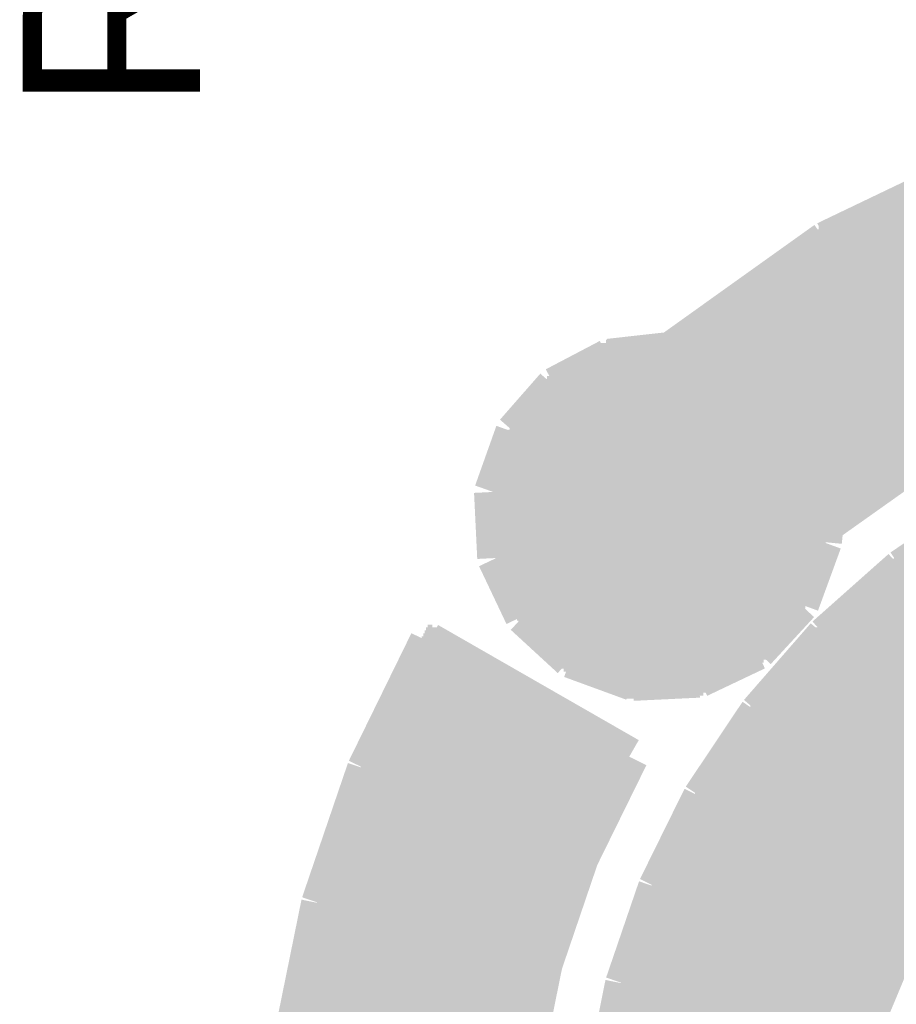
# Model space of a CAD drawing. Extents: x -53 to 531, y -106 to 304.
# Tile 18 of 65: x 150.23 to 153.37, y 7.82 to 11.35. Entities that reach past the tile are written whole.
import ezdxf
from ezdxf.enums import TextEntityAlignment as Align

# ---------------------------------------------------------------- set-up
doc = ezdxf.new("R2010")
doc.units = 0
doc.layers.add('BOARD_GEOMETRY_SILKSCREEN_TOP', color=1, linetype='CONTINUOUS')
doc.layers.add('REF_DES_SILKSCREEN_TOP', color=6, linetype='CONTINUOUS')

msp = doc.modelspace()

# ---------------------------------------------------------------- linework, layer by layer
at = {"layer": 'BOARD_GEOMETRY_SILKSCREEN_TOP', "const_width": 0.13716}
for points in [[(153.740612, 10.856722), (153.120344, 10.559542)], [(153.740612, 10.856722), (153.120344, 10.559542)], [(153.740612, 10.856722), (153.120344, 10.559542)], [(153.740612, 10.856722), (153.120344, 10.559542)], [(153.420826, 10.70356), (156.85897, 10.70356)], [(153.420826, 10.70356), (156.85897, 10.70356)], [(153.353516, 10.671048), (156.922978, 10.671048)], [(153.353516, 10.671048), (156.922978, 10.671048)], [(153.375614, 10.681716), (156.901642, 10.681716)], [(153.375614, 10.681716), (156.901642, 10.681716)], [(153.397966, 10.692384), (156.880814, 10.692384)], [(153.397966, 10.692384), (156.880814, 10.692384)], [(153.285952, 10.63879), (156.986986, 10.63879)], [(153.285952, 10.63879), (156.986986, 10.63879)], [(153.308558, 10.649712), (156.96565, 10.649712)], [(153.308558, 10.649712), (156.96565, 10.649712)], [(153.33091, 10.66038), (156.944822, 10.66038)], [(153.33091, 10.66038), (156.944822, 10.66038)], [(153.218896, 10.606786), (157.050994, 10.606786)], [(153.218896, 10.606786), (157.050994, 10.606786)], [(153.241502, 10.617454), (157.029658, 10.617454)], [(153.241502, 10.617454), (157.029658, 10.617454)], [(153.2636, 10.628122), (157.008322, 10.628122)], [(153.2636, 10.628122), (157.008322, 10.628122)], [(153.129488, 10.563606), (157.136338, 10.563606)], [(153.129488, 10.563606), (157.136338, 10.563606)], [(153.151586, 10.574274), (157.115002, 10.574274)], [(153.151586, 10.574274), (157.115002, 10.574274)], [(153.173938, 10.584942), (157.093666, 10.584942)], [(153.173938, 10.584942), (157.093666, 10.584942)], [(153.196544, 10.596118), (157.07233, 10.596118)], [(153.196544, 10.596118), (157.07233, 10.596118)], [(153.120344, 10.559542), (152.565862, 10.163302)], [(153.120344, 10.559542), (152.565862, 10.163302)], [(153.120344, 10.559542), (152.565862, 10.163302)], [(153.120344, 10.559542), (152.565862, 10.163302)], [(153.081482, 10.531348), (157.18409, 10.531348)], [(153.081482, 10.531348), (157.18409, 10.531348)], [(153.096214, 10.54227), (157.168088, 10.54227)], [(153.096214, 10.54227), (157.168088, 10.54227)], [(153.1112, 10.552938), (157.152086, 10.552938)], [(153.1112, 10.552938), (157.152086, 10.552938)], [(153.036016, 10.499344), (157.231334, 10.499344)], [(153.036016, 10.499344), (157.231334, 10.499344)], [(153.051002, 10.510012), (157.215586, 10.510012)], [(153.051002, 10.510012), (157.215586, 10.510012)], [(153.066242, 10.52068), (157.199584, 10.52068)], [(153.066242, 10.52068), (157.199584, 10.52068)], [(152.991058, 10.466832), (157.278832, 10.466832)], [(152.991058, 10.466832), (157.278832, 10.466832)], [(153.006044, 10.4775), (157.26283, 10.4775)], [(153.006044, 10.4775), (157.26283, 10.4775)], [(153.021284, 10.488676), (157.247336, 10.488676)], [(153.021284, 10.488676), (157.247336, 10.488676)], [(152.93086, 10.423906), (157.342078, 10.423906)], [(152.93086, 10.423906), (157.342078, 10.423906)], [(152.945846, 10.434828), (157.326584, 10.434828)], [(152.945846, 10.434828), (157.326584, 10.434828)], [(152.960578, 10.445496), (157.310582, 10.445496)], [(152.960578, 10.445496), (157.310582, 10.445496)], [(152.975818, 10.456164), (157.29458, 10.456164)], [(152.975818, 10.456164), (157.29458, 10.456164)], [(152.885902, 10.391902), (157.38983, 10.391902)], [(152.885902, 10.391902), (157.38983, 10.391902)], [(152.900888, 10.40257), (157.373828, 10.40257)], [(152.900888, 10.40257), (157.373828, 10.40257)], [(152.91562, 10.413238), (157.357826, 10.413238)], [(152.91562, 10.413238), (157.357826, 10.413238)], [(152.84069, 10.35939), (157.437074, 10.35939)], [(152.84069, 10.35939), (157.437074, 10.35939)], [(152.855422, 10.370058), (157.421326, 10.370058)], [(152.855422, 10.370058), (157.421326, 10.370058)], [(152.870662, 10.381234), (157.405324, 10.381234)], [(152.870662, 10.381234), (157.405324, 10.381234)], [(152.780492, 10.316464), (157.50032, 10.316464)], [(152.780492, 10.316464), (157.50032, 10.316464)], [(152.795732, 10.327386), (157.484572, 10.327386)], [(152.795732, 10.327386), (157.484572, 10.327386)], [(152.810464, 10.338054), (157.46857, 10.338054)], [(152.810464, 10.338054), (157.46857, 10.338054)], [(152.825704, 10.348722), (157.453076, 10.348722)], [(152.825704, 10.348722), (157.453076, 10.348722)], [(152.735534, 10.28446), (157.547818, 10.28446)], [(152.735534, 10.28446), (157.547818, 10.28446)], [(152.750266, 10.295128), (157.532324, 10.295128)], [(152.750266, 10.295128), (157.532324, 10.295128)], [(152.765252, 10.305796), (157.516322, 10.305796)], [(152.765252, 10.305796), (157.516322, 10.305796)], [(152.690576, 10.251948), (154.840432, 10.251948)], [(152.690576, 10.251948), (154.840432, 10.251948)], [(152.705308, 10.262616), (154.959812, 10.262616)], [(152.705308, 10.262616), (154.959812, 10.262616)], [(152.720294, 10.273792), (155.079446, 10.273792)], [(152.720294, 10.273792), (155.079446, 10.273792)], [(152.64511, 10.219944), (154.540712, 10.219944)], [(152.64511, 10.219944), (154.540712, 10.219944)], [(152.660096, 10.230612), (154.601672, 10.230612)], [(152.660096, 10.230612), (154.601672, 10.230612)], [(152.675336, 10.24128), (154.720798, 10.24128)], [(152.675336, 10.24128), (154.720798, 10.24128)], [(152.584912, 10.177018), (154.384756, 10.177018)], [(152.584912, 10.177018), (154.384756, 10.177018)], [(152.600152, 10.187686), (154.423618, 10.187686)], [(152.600152, 10.187686), (154.423618, 10.187686)], [(152.615138, 10.198608), (154.46248, 10.198608)], [(152.615138, 10.198608), (154.46248, 10.198608)], [(152.62987, 10.209022), (154.501342, 10.209022)], [(152.62987, 10.209022), (154.501342, 10.209022)], [(152.565862, 10.163302), (152.342342, 10.13841)], [(152.565862, 10.163302), (152.342342, 10.13841)], [(152.565862, 10.163302), (152.342342, 10.13841)], [(152.565862, 10.163302), (152.342342, 10.13841)], [(152.398222, 10.145014), (154.26817, 10.145014)], [(152.398222, 10.145014), (154.26817, 10.145014)], [(152.494996, 10.155682), (154.307032, 10.155682)], [(152.494996, 10.155682), (154.307032, 10.155682)], [(152.569672, 10.16635), (154.345894, 10.16635)], [(152.569672, 10.16635), (154.345894, 10.16635)], [(152.342342, 10.13841), (152.148794, 10.03681)], [(152.342342, 10.13841), (152.148794, 10.03681)], [(152.342342, 10.13841), (152.148794, 10.03681)], [(152.342342, 10.13841), (152.148794, 10.03681)], [(152.292812, 10.112502), (154.15133, 10.112502)], [(152.292812, 10.112502), (154.15133, 10.112502)], [(152.313386, 10.12317), (154.190192, 10.12317)], [(152.313386, 10.12317), (154.190192, 10.12317)], [(152.333452, 10.134346), (154.229054, 10.134346)], [(152.333452, 10.134346), (154.229054, 10.134346)], [(152.21077, 10.069576), (154.01417, 10.069576)], [(152.21077, 10.069576), (154.01417, 10.069576)], [(152.231344, 10.080498), (154.03703, 10.080498)], [(152.231344, 10.080498), (154.03703, 10.080498)], [(152.251918, 10.091166), (154.073606, 10.091166)], [(152.251918, 10.091166), (154.073606, 10.091166)], [(152.272238, 10.101834), (154.112468, 10.101834)], [(152.272238, 10.101834), (154.112468, 10.101834)], [(152.148794, 10.03681), (152.004268, 9.87171)], [(152.148794, 10.03681), (152.004268, 9.87171)], [(152.148794, 10.03681), (152.004268, 9.87171)], [(152.148794, 10.03681), (152.004268, 9.87171)], [(152.14981, 10.037572), (153.946606, 10.037572)], [(152.14981, 10.037572), (153.946606, 10.037572)], [(152.17013, 10.04824), (153.969212, 10.04824)], [(152.17013, 10.04824), (153.969212, 10.04824)], [(152.190704, 10.058908), (153.991564, 10.058908)], [(152.190704, 10.058908), (153.991564, 10.058908)], [(152.120854, 10.00506), (153.879296, 10.00506)], [(152.120854, 10.00506), (153.879296, 10.00506)], [(152.130506, 10.015728), (153.901394, 10.015728)], [(152.130506, 10.015728), (153.901394, 10.015728)], [(152.13965, 10.026904), (153.924254, 10.026904)], [(152.13965, 10.026904), (153.924254, 10.026904)], [(152.083262, 9.962134), (153.788872, 9.962134)], [(152.083262, 9.962134), (153.788872, 9.962134)], [(152.09266, 9.973056), (153.811478, 9.973056)], [(152.09266, 9.973056), (153.811478, 9.973056)], [(152.102312, 9.983724), (153.83383, 9.983724)], [(152.102312, 9.983724), (153.83383, 9.983724)], [(152.111456, 9.994392), (153.856436, 9.994392)], [(152.111456, 9.994392), (153.856436, 9.994392)], [(152.055068, 9.93013), (153.721562, 9.93013)], [(152.055068, 9.93013), (153.721562, 9.93013)], [(152.064466, 9.940798), (153.74366, 9.940798)], [(152.064466, 9.940798), (153.74366, 9.940798)], [(152.07361, 9.951466), (153.76652, 9.951466)], [(152.07361, 9.951466), (153.76652, 9.951466)], [(152.026874, 9.897618), (153.653744, 9.897618)], [(152.026874, 9.897618), (153.653744, 9.897618)], [(152.036272, 9.908286), (153.676096, 9.908286)], [(152.036272, 9.908286), (153.676096, 9.908286)], [(152.045924, 9.919462), (153.698702, 9.919462)], [(152.045924, 9.919462), (153.698702, 9.919462)], [(152.004268, 9.87171), (151.928068, 9.657588)], [(152.004268, 9.87171), (151.928068, 9.657588)], [(152.004268, 9.87171), (151.928068, 9.657588)], [(152.004268, 9.87171), (151.928068, 9.657588)], [(152.001982, 9.865614), (153.58618, 9.865614)], [(152.001982, 9.865614), (153.58618, 9.865614)], [(152.008078, 9.876282), (153.608786, 9.876282)], [(152.008078, 9.876282), (153.608786, 9.876282)], [(152.01773, 9.88695), (153.631138, 9.88695)], [(152.01773, 9.88695), (153.631138, 9.88695)], [(151.986742, 9.822688), (153.514552, 9.822688)], [(151.986742, 9.822688), (153.514552, 9.822688)], [(151.990552, 9.833356), (153.529792, 9.833356)], [(151.990552, 9.833356), (153.529792, 9.833356)], [(151.994362, 9.844024), (153.544778, 9.844024)], [(151.994362, 9.844024), (153.544778, 9.844024)], [(151.998172, 9.854692), (153.563828, 9.854692)], [(151.998172, 9.854692), (153.563828, 9.854692)], [(153.116534, 9.54024), (153.552652, 9.849612)], [(153.116534, 9.54024), (153.552652, 9.849612)], [(153.116534, 9.54024), (153.552652, 9.849612)], [(153.116534, 9.54024), (153.552652, 9.849612)], [(151.975312, 9.790176), (153.468832, 9.790176)], [(151.975312, 9.790176), (153.468832, 9.790176)], [(151.979122, 9.800844), (153.484072, 9.800844)], [(151.979122, 9.800844), (153.484072, 9.800844)], [(151.982932, 9.81202), (153.499312, 9.81202)], [(151.982932, 9.81202), (153.499312, 9.81202)], [(151.963882, 9.758172), (153.42362, 9.758172)], [(151.963882, 9.758172), (153.42362, 9.758172)], [(151.967438, 9.76884), (153.43886, 9.76884)], [(151.967438, 9.76884), (153.43886, 9.76884)], [(151.971502, 9.779508), (153.4541, 9.779508)], [(151.971502, 9.779508), (153.4541, 9.779508)], [(151.948642, 9.715246), (153.362914, 9.715246)], [(151.948642, 9.715246), (153.362914, 9.715246)], [(151.952452, 9.725914), (153.378154, 9.725914)], [(151.952452, 9.725914), (153.378154, 9.725914)], [(151.956008, 9.736582), (153.393394, 9.736582)], [(151.956008, 9.736582), (153.393394, 9.736582)], [(151.960072, 9.74725), (153.40838, 9.74725)], [(151.960072, 9.74725), (153.40838, 9.74725)], [(151.937212, 9.682734), (153.317702, 9.682734)], [(151.937212, 9.682734), (153.317702, 9.682734)], [(151.940768, 9.693402), (153.332942, 9.693402)], [(151.940768, 9.693402), (153.332942, 9.693402)], [(151.944578, 9.704578), (153.347674, 9.704578)], [(151.944578, 9.704578), (153.347674, 9.704578)], [(151.928068, 9.657588), (151.939498, 9.420606)], [(151.928068, 9.657588), (151.939498, 9.420606)], [(151.928068, 9.657588), (151.939498, 9.420606)], [(151.928068, 9.657588), (151.939498, 9.420606)], [(151.928576, 9.65073), (153.272236, 9.65073)], [(151.928576, 9.65073), (153.272236, 9.65073)], [(151.929338, 9.661398), (153.287222, 9.661398)], [(151.929338, 9.661398), (153.287222, 9.661398)], [(151.933148, 9.672574), (153.302462, 9.672574)], [(151.933148, 9.672574), (153.302462, 9.672574)], [(151.92883, 9.639808), (153.256742, 9.639808)], [(151.92883, 9.639808), (153.256742, 9.639808)], [(151.929338, 9.629394), (153.241756, 9.629394)], [(151.929338, 9.629394), (153.241756, 9.629394)], [(151.9301, 9.618726), (153.226516, 9.618726)], [(151.9301, 9.618726), (153.226516, 9.618726)], [(151.930354, 9.607804), (153.211276, 9.607804)], [(151.930354, 9.607804), (153.211276, 9.607804)], [(151.930862, 9.597136), (153.196036, 9.597136)], [(151.930862, 9.597136), (153.196036, 9.597136)], [(151.931624, 9.586468), (153.181304, 9.586468)], [(151.931624, 9.586468), (153.181304, 9.586468)], [(151.931878, 9.5758), (153.166064, 9.5758)], [(151.931878, 9.5758), (153.166064, 9.5758)], [(153.694384, 9.589008), (153.39187, 9.383776)], [(151.93264, 9.565132), (153.150824, 9.565132)], [(151.93264, 9.565132), (153.150824, 9.565132)], [(151.933148, 9.553956), (153.135584, 9.553956)], [(151.933148, 9.553956), (153.135584, 9.553956)], [(151.933402, 9.543288), (153.120344, 9.543288)], [(151.933402, 9.543288), (153.120344, 9.543288)], [(153.110438, 9.478264), (153.116534, 9.54024)], [(153.110438, 9.478264), (153.116534, 9.54024)], [(153.110438, 9.478264), (153.116534, 9.54024)], [(153.110438, 9.478264), (153.116534, 9.54024)], [(151.934164, 9.53262), (153.115772, 9.53262)], [(151.934164, 9.53262), (153.115772, 9.53262)], [(151.934672, 9.521952), (153.114502, 9.521952)], [(151.934672, 9.521952), (153.114502, 9.521952)], [(151.934926, 9.511284), (153.113486, 9.511284)], [(151.934926, 9.511284), (153.113486, 9.511284)], [(151.935688, 9.500362), (153.112216, 9.500362)], [(151.935688, 9.500362), (153.112216, 9.500362)], [(151.936196, 9.489694), (153.1112, 9.489694)], [(151.936196, 9.489694), (153.1112, 9.489694)], [(151.93645, 9.479026), (153.110438, 9.479026)], [(151.93645, 9.479026), (153.110438, 9.479026)], [(151.937212, 9.468358), (153.106628, 9.468358)], [(151.937212, 9.468358), (153.106628, 9.468358)], [(153.028904, 9.255252), (153.110438, 9.478264)], [(153.028904, 9.255252), (153.110438, 9.478264)], [(153.028904, 9.255252), (153.110438, 9.478264)], [(153.028904, 9.255252), (153.110438, 9.478264)], [(151.93772, 9.45769), (153.102818, 9.45769)], [(151.93772, 9.45769), (153.102818, 9.45769)], [(151.938482, 9.446514), (153.0985, 9.446514)], [(151.938482, 9.446514), (153.0985, 9.446514)], [(151.938736, 9.435846), (153.09469, 9.435846)], [(151.938736, 9.435846), (153.09469, 9.435846)], [(151.939244, 9.425178), (153.09088, 9.425178)], [(151.939244, 9.425178), (153.09088, 9.425178)], [(151.939498, 9.420606), (152.037796, 9.213342)], [(151.939498, 9.420606), (152.037796, 9.213342)], [(151.939498, 9.420606), (152.037796, 9.213342)], [(151.939498, 9.420606), (152.037796, 9.213342)], [(151.942292, 9.41451), (153.08707, 9.41451)], [(151.942292, 9.41451), (153.08707, 9.41451)], [(151.947626, 9.403842), (153.083006, 9.403842)], [(151.947626, 9.403842), (153.083006, 9.403842)], [(153.421588, 9.403842), (156.842714, 9.403842)], [(153.437336, 9.41451), (156.826712, 9.41451)], [(151.952452, 9.39292), (153.079196, 9.39292)], [(151.952452, 9.39292), (153.079196, 9.39292)], [(151.957786, 9.382252), (153.074878, 9.382252)], [(151.957786, 9.382252), (153.074878, 9.382252)], [(151.962866, 9.371584), (153.071068, 9.371584)], [(151.962866, 9.371584), (153.071068, 9.371584)], [(153.39187, 9.383776), (153.119074, 9.14146)], [(153.378662, 9.371584), (156.884878, 9.371584)], [(153.390346, 9.382252), (156.872686, 9.382252)], [(153.406094, 9.39292), (156.858208, 9.39292)], [(151.967692, 9.360916), (153.067258, 9.360916)], [(151.967692, 9.360916), (153.067258, 9.360916)], [(151.973026, 9.350248), (153.063448, 9.350248)], [(151.973026, 9.350248), (153.063448, 9.350248)], [(151.978106, 9.339072), (153.059638, 9.339072)], [(151.978106, 9.339072), (153.059638, 9.339072)], [(151.982932, 9.328404), (153.055574, 9.328404)], [(151.982932, 9.328404), (153.055574, 9.328404)], [(153.329894, 9.328404), (156.933646, 9.328404)], [(153.342086, 9.339072), (156.921454, 9.339072)], [(153.354278, 9.350248), (156.909262, 9.350248)], [(153.36647, 9.360916), (156.89707, 9.360916)], [(151.988266, 9.317736), (153.051764, 9.317736)], [(151.988266, 9.317736), (153.051764, 9.317736)], [(151.993346, 9.307068), (153.047446, 9.307068)], [(151.993346, 9.307068), (153.047446, 9.307068)], [(151.998172, 9.2964), (153.043636, 9.2964)], [(151.998172, 9.2964), (153.043636, 9.2964)], [(153.293572, 9.2964), (156.969968, 9.2964)], [(153.305764, 9.307068), (156.957776, 9.307068)], [(153.317956, 9.317736), (156.945838, 9.317736)], [(152.003506, 9.285478), (153.039826, 9.285478)], [(152.003506, 9.285478), (153.039826, 9.285478)], [(152.008586, 9.27481), (153.036016, 9.27481)], [(152.008586, 9.27481), (153.036016, 9.27481)], [(152.01392, 9.264142), (153.031952, 9.264142)], [(152.01392, 9.264142), (153.031952, 9.264142)], [(153.257504, 9.264142), (157.006544, 9.264142)], [(153.269188, 9.27481), (156.994352, 9.27481)], [(153.28138, 9.285478), (156.98216, 9.285478)], [(152.018746, 9.253474), (153.026872, 9.253474)], [(152.018746, 9.253474), (153.026872, 9.253474)], [(152.023826, 9.242806), (153.017474, 9.242806)], [(152.023826, 9.242806), (153.017474, 9.242806)], [(152.02916, 9.23163), (153.007568, 9.23163)], [(152.02916, 9.23163), (153.007568, 9.23163)], [(152.033986, 9.220962), (152.997154, 9.220962)], [(152.033986, 9.220962), (152.997154, 9.220962)], [(152.873456, 9.086596), (153.028904, 9.255252)], [(152.873456, 9.086596), (153.028904, 9.255252)], [(152.873456, 9.086596), (153.028904, 9.255252)], [(152.873456, 9.086596), (153.028904, 9.255252)], [(153.208736, 9.220962), (157.054804, 9.220962)], [(153.220928, 9.23163), (157.04312, 9.23163)], [(153.233374, 9.242806), (157.030928, 9.242806)], [(153.245312, 9.253474), (157.018736, 9.253474)], [(152.037796, 9.213342), (152.206198, 9.058402)], [(152.037796, 9.213342), (152.206198, 9.058402)], [(152.037796, 9.213342), (152.206198, 9.058402)], [(152.037796, 9.213342), (152.206198, 9.058402)], [(152.041352, 9.210294), (152.987756, 9.210294)], [(152.041352, 9.210294), (152.987756, 9.210294)], [(152.052782, 9.199626), (152.97785, 9.199626)], [(152.052782, 9.199626), (152.97785, 9.199626)], [(152.064466, 9.188958), (152.967944, 9.188958)], [(152.064466, 9.188958), (152.967944, 9.188958)], [(153.172922, 9.188958), (157.09138, 9.188958)], [(153.184606, 9.199626), (157.079188, 9.199626)], [(153.196798, 9.210294), (157.066996, 9.210294)], [(152.075896, 9.178036), (152.958038, 9.178036)], [(152.075896, 9.178036), (152.958038, 9.178036)], [(152.087834, 9.167368), (152.948132, 9.167368)], [(152.087834, 9.167368), (152.948132, 9.167368)], [(152.099518, 9.1567), (152.938226, 9.1567)], [(152.099518, 9.1567), (152.938226, 9.1567)], [(153.136346, 9.1567), (157.127956, 9.1567)], [(153.148538, 9.167368), (157.11551, 9.167368)], [(153.16073, 9.178036), (157.103572, 9.178036)], [(151.69642, 9.120886), (151.472138, 8.663178)], [(152.416256, 8.707882), (151.69642, 9.120886)], [(151.69642, 9.120886), (152.415748, 8.707374)], [(152.416256, 8.707882), (151.69642, 9.120886)], [(152.110948, 9.146032), (152.92832, 9.146032)], [(152.110948, 9.146032), (152.92832, 9.146032)], [(152.122886, 9.135364), (152.918414, 9.135364)], [(152.122886, 9.135364), (152.918414, 9.135364)], [(152.134316, 9.124696), (152.908508, 9.124696)], [(152.134316, 9.124696), (152.908508, 9.124696)], [(153.119074, 9.14146), (152.879552, 8.866632)], [(153.104342, 9.124696), (157.158944, 9.124696)], [(153.11374, 9.135364), (157.1498, 9.135364)], [(153.124154, 9.146032), (157.140148, 9.146032)], [(151.677116, 9.081516), (151.765508, 9.081516)], [(151.682704, 9.092184), (151.746712, 9.092184)], [(151.687784, 9.10336), (151.72817, 9.10336)], [(151.693118, 9.11352), (151.709374, 9.11352)], [(152.146, 9.11352), (152.898602, 9.11352)], [(152.146, 9.11352), (152.898602, 9.11352)], [(152.157938, 9.10336), (152.888696, 9.10336)], [(152.157938, 9.10336), (152.888696, 9.10336)], [(152.169368, 9.092184), (152.879044, 9.092184)], [(152.169368, 9.092184), (152.879044, 9.092184)], [(152.181052, 9.081516), (152.863042, 9.081516)], [(152.181052, 9.081516), (152.863042, 9.081516)], [(152.666446, 8.988298), (152.873456, 9.086596)], [(152.666446, 8.988298), (152.873456, 9.086596)], [(152.666446, 8.988298), (152.873456, 9.086596)], [(152.666446, 8.988298), (152.873456, 9.086596)], [(153.067004, 9.081516), (154.829002, 9.081516)], [(153.076148, 9.092184), (154.90825, 9.092184)], [(153.085546, 9.10336), (154.988006, 9.10336)], [(153.095198, 9.11352), (155.067254, 9.11352)], [(151.661368, 9.049512), (151.821896, 9.049512)], [(151.666702, 9.06018), (151.802846, 9.06018)], [(151.672036, 9.070848), (151.78405, 9.070848)], [(152.192482, 9.070848), (152.84069, 9.070848)], [(152.192482, 9.070848), (152.84069, 9.070848)], [(152.20442, 9.06018), (152.81783, 9.06018)], [(152.20442, 9.06018), (152.81783, 9.06018)], [(152.206198, 9.058402), (152.42921, 8.976868)], [(152.206198, 9.058402), (152.42921, 8.976868)], [(152.206198, 9.058402), (152.42921, 8.976868)], [(152.206198, 9.058402), (152.42921, 8.976868)], [(152.23109, 9.049512), (152.79497, 9.049512)], [(152.23109, 9.049512), (152.79497, 9.049512)], [(153.03881, 9.049512), (154.59964, 9.049512)], [(153.048208, 9.06018), (154.670252, 9.06018)], [(153.057352, 9.070848), (154.749754, 9.070848)], [(151.645874, 9.017254), (151.877776, 9.017254)], [(151.6507, 9.027922), (151.858726, 9.027922)], [(151.656034, 9.03859), (151.840184, 9.03859)], [(152.260046, 9.03859), (152.772364, 9.03859)], [(152.260046, 9.03859), (152.772364, 9.03859)], [(152.289764, 9.027922), (152.750012, 9.027922)], [(152.289764, 9.027922), (152.750012, 9.027922)], [(152.318974, 9.017254), (152.727152, 9.017254)], [(152.318974, 9.017254), (152.727152, 9.017254)], [(153.010616, 9.017254), (154.523948, 9.017254)], [(153.020014, 9.027922), (154.549094, 9.027922)], [(153.029158, 9.03859), (154.574494, 9.03859)], [(151.624538, 8.974074), (151.952452, 8.974074)], [(151.629872, 8.984742), (151.93391, 8.984742)], [(151.635206, 8.995918), (151.915114, 8.995918)], [(151.64054, 9.006586), (151.896572, 9.006586)], [(152.348438, 9.006586), (152.704292, 9.006586)], [(152.348438, 9.006586), (152.704292, 9.006586)], [(152.377648, 8.995918), (152.681686, 8.995918)], [(152.377648, 8.995918), (152.681686, 8.995918)], [(152.407112, 8.984742), (152.596088, 8.984742)], [(152.407112, 8.984742), (152.596088, 8.984742)], [(152.42921, 8.976868), (152.666446, 8.988298)], [(152.42921, 8.976868), (152.666446, 8.988298)], [(152.42921, 8.976868), (152.666446, 8.988298)], [(152.42921, 8.976868), (152.666446, 8.988298)], [(152.973278, 8.974074), (154.422856, 8.974074)], [(152.982422, 8.984742), (154.44851, 8.984742)], [(152.99182, 8.995918), (154.473656, 8.995918)], [(153.001472, 9.006586), (154.498802, 9.006586)], [(151.60879, 8.94207), (152.008586, 8.94207)], [(151.614124, 8.952738), (151.98979, 8.952738)], [(151.619458, 8.963406), (151.971248, 8.963406)], [(152.945084, 8.94207), (154.347164, 8.94207)], [(152.954482, 8.952738), (154.372564, 8.952738)], [(152.963626, 8.963406), (154.39771, 8.963406)], [(151.593296, 8.909812), (152.064466, 8.909812)], [(151.598122, 8.92048), (152.045924, 8.92048)], [(151.603456, 8.931148), (152.027636, 8.931148)], [(152.91689, 8.909812), (154.271726, 8.909812)], [(152.926288, 8.92048), (154.296872, 8.92048)], [(152.935432, 8.931148), (154.322018, 8.931148)], [(151.577294, 8.8773), (152.1206, 8.8773)], [(151.58212, 8.888476), (152.102312, 8.888476)], [(151.587454, 8.899144), (152.083516, 8.899144)], [(152.888696, 8.8773), (154.19578, 8.8773)], [(152.898094, 8.888476), (154.220926, 8.888476)], [(152.907746, 8.899144), (154.24658, 8.899144)], [(151.555958, 8.834628), (152.19553, 8.834628)], [(151.561292, 8.845296), (152.176988, 8.845296)], [(151.566626, 8.855964), (152.158192, 8.855964)], [(151.57196, 8.866632), (152.13965, 8.866632)], [(152.879552, 8.866632), (152.676098, 8.56234)], [(152.857708, 8.834628), (154.110944, 8.834628)], [(152.865074, 8.845296), (154.12466, 8.845296)], [(152.872186, 8.855964), (154.145488, 8.855964)], [(152.879552, 8.866632), (154.170634, 8.866632)], [(151.54021, 8.80237), (152.251664, 8.80237)], [(151.545544, 8.813038), (152.232868, 8.813038)], [(151.550878, 8.823706), (152.214326, 8.823706)], [(152.836372, 8.80237), (154.069288, 8.80237)], [(152.843738, 8.813038), (154.083004, 8.813038)], [(152.85085, 8.823706), (154.09672, 8.823706)], [(151.524716, 8.769858), (152.307544, 8.769858)], [(151.529542, 8.781034), (152.289256, 8.781034)], [(151.534876, 8.791702), (152.270206, 8.791702)], [(152.815036, 8.769858), (154.02814, 8.769858)], [(152.821894, 8.781034), (154.041856, 8.781034)], [(152.82926, 8.791702), (154.055572, 8.791702)], [(151.50338, 8.727186), (152.382728, 8.727186)], [(151.508714, 8.737854), (152.363932, 8.737854)], [(151.514048, 8.748522), (152.34539, 8.748522)], [(151.519382, 8.75919), (152.32634, 8.75919)], [(152.78608, 8.727186), (153.973022, 8.727186)], [(152.793446, 8.737854), (153.986738, 8.737854)], [(152.800558, 8.748522), (154.000708, 8.748522)], [(152.807924, 8.75919), (154.014424, 8.75919)], [(151.487378, 8.694928), (152.409652, 8.694928)], [(151.492712, 8.705596), (152.414986, 8.705596)], [(151.498046, 8.716264), (152.40127, 8.716264)], [(152.238202, 8.345932), (152.416256, 8.707882)], [(152.415748, 8.707374), (152.416256, 8.707882)], [(152.764744, 8.694928), (153.931874, 8.694928)], [(152.77211, 8.705596), (153.94559, 8.705596)], [(152.778968, 8.716264), (153.959306, 8.716264)], [(151.472138, 8.663178), (151.3078, 8.181594)], [(151.47163, 8.662416), (152.39365, 8.662416)], [(151.476964, 8.673592), (152.398984, 8.673592)], [(151.482298, 8.68426), (152.404318, 8.68426)], [(152.743154, 8.662416), (153.890726, 8.662416)], [(152.750266, 8.673592), (153.904442, 8.673592)], [(152.757632, 8.68426), (153.918158, 8.68426)], [(151.457152, 8.619744), (152.372822, 8.619744)], [(151.460708, 8.630412), (152.378156, 8.630412)], [(151.464518, 8.64108), (152.38349, 8.64108)], [(151.46782, 8.651748), (152.388824, 8.651748)], [(152.714452, 8.619744), (153.835354, 8.619744)], [(152.721818, 8.630412), (153.84907, 8.630412)], [(152.72893, 8.64108), (153.862786, 8.64108)], [(152.736296, 8.651748), (153.876502, 8.651748)], [(151.44623, 8.587486), (152.35682, 8.587486)], [(151.449532, 8.598408), (152.362408, 8.598408)], [(151.453342, 8.608822), (152.367488, 8.608822)], [(152.693116, 8.587486), (153.793952, 8.587486)], [(152.699974, 8.598408), (153.807668, 8.598408)], [(152.707594, 8.608822), (153.821638, 8.608822)], [(151.435054, 8.555482), (152.341072, 8.555482)], [(151.438864, 8.56615), (152.346406, 8.56615)], [(151.442674, 8.576818), (152.35174, 8.576818)], [(152.676098, 8.562594), (152.516332, 8.238744)], [(152.672542, 8.555482), (152.688544, 8.555482)], [(153.421334, 8.134858), (152.676098, 8.562594)], [(152.676098, 8.56234), (153.420064, 8.132826)], [(152.678638, 8.56615), (153.76652, 8.56615)], [(152.686004, 8.576818), (153.780236, 8.576818)], [(152.68829, 8.555482), (153.752804, 8.555482)], [(151.424386, 8.52297), (152.32507, 8.52297)], [(151.427942, 8.534146), (152.330404, 8.534146)], [(151.431244, 8.544814), (152.336246, 8.544814)], [(152.65654, 8.52297), (152.744678, 8.52297)], [(152.661874, 8.534146), (152.725882, 8.534146)], [(152.667208, 8.544814), (152.707594, 8.544814)], [(152.706832, 8.544814), (153.739088, 8.544814)], [(152.72512, 8.534146), (153.726896, 8.534146)], [(152.743916, 8.52297), (153.718514, 8.52297)], [(153.420064, 8.132826), (153.729182, 8.536686)], [(151.409654, 8.480298), (152.304242, 8.480298)], [(151.412956, 8.490966), (152.309576, 8.490966)], [(151.416766, 8.501634), (152.31491, 8.501634)], [(151.420576, 8.512302), (152.320244, 8.512302)], [(152.635712, 8.480298), (152.819608, 8.480298)], [(152.640538, 8.490966), (152.801066, 8.490966)], [(152.64638, 8.501634), (152.78227, 8.501634)], [(152.651714, 8.512302), (152.763728, 8.512302)], [(152.762458, 8.512302), (153.710386, 8.512302)], [(152.781254, 8.501634), (153.702004, 8.501634)], [(152.799796, 8.490966), (153.69413, 8.490966)], [(152.818592, 8.480298), (153.685748, 8.480298)], [(151.398986, 8.44804), (152.288494, 8.44804)], [(151.402288, 8.458708), (152.293828, 8.458708)], [(151.406098, 8.469376), (152.298908, 8.469376)], [(152.61971, 8.44804), (152.875742, 8.44804)], [(152.625044, 8.458708), (152.856946, 8.458708)], [(152.630378, 8.469376), (152.838404, 8.469376)], [(152.83688, 8.469376), (153.677366, 8.469376)], [(152.855422, 8.458708), (153.669238, 8.458708)], [(152.874218, 8.44804), (153.660856, 8.44804)], [(151.387556, 8.415528), (152.272492, 8.415528)], [(151.391366, 8.426704), (152.277826, 8.426704)], [(151.395176, 8.437372), (152.28316, 8.437372)], [(152.603708, 8.415528), (152.93213, 8.415528)], [(152.609042, 8.426704), (152.913334, 8.426704)], [(152.614376, 8.437372), (152.894284, 8.437372)], [(152.89276, 8.437372), (153.652982, 8.437372)], [(152.911556, 8.426704), (153.644854, 8.426704)], [(152.929844, 8.415528), (153.636472, 8.415528)], [(151.373078, 8.372856), (152.251664, 8.372856)], [(151.376888, 8.383524), (152.25649, 8.383524)], [(151.380698, 8.394192), (152.262332, 8.394192)], [(151.384, 8.40486), (152.267666, 8.40486)], [(152.582372, 8.372856), (153.006806, 8.372856)], [(152.58796, 8.383524), (152.98801, 8.383524)], [(152.593294, 8.394192), (152.969468, 8.394192)], [(152.598374, 8.40486), (152.950418, 8.40486)], [(152.948386, 8.40486), (153.62809, 8.40486)], [(152.967182, 8.394192), (153.620216, 8.394192)], [(152.985724, 8.383524), (153.611834, 8.383524)], [(153.00452, 8.372856), (153.603706, 8.372856)], [(151.36241, 8.340598), (152.236678, 8.340598)], [(151.365712, 8.351266), (152.240996, 8.351266)], [(151.369268, 8.361934), (152.24633, 8.361934)], [(152.108662, 7.965186), (152.238202, 8.345932)], [(152.566624, 8.340598), (153.062686, 8.340598)], [(152.571958, 8.351266), (153.044144, 8.351266)], [(152.577292, 8.361934), (153.025348, 8.361934)], [(153.023062, 8.361934), (153.595324, 8.361934)], [(153.04135, 8.351266), (153.586942, 8.351266)], [(153.060146, 8.340598), (153.579068, 8.340598)], [(151.351234, 8.308086), (152.225756, 8.308086)], [(151.35479, 8.319262), (152.229058, 8.319262)], [(151.3586, 8.32993), (152.232868, 8.32993)], [(152.550622, 8.308086), (153.119074, 8.308086)], [(152.555956, 8.319262), (153.100024, 8.319262)], [(152.56129, 8.32993), (153.081482, 8.32993)], [(153.078688, 8.32993), (153.570686, 8.32993)], [(153.097484, 8.319262), (153.562558, 8.319262)], [(153.116026, 8.308086), (153.554684, 8.308086)], [(151.340312, 8.276082), (152.21458, 8.276082)], [(151.344122, 8.28675), (152.21839, 8.28675)], [(151.347424, 8.297418), (152.221946, 8.297418)], [(152.535128, 8.276082), (153.175208, 8.276082)], [(152.539954, 8.28675), (153.156412, 8.28675)], [(152.545288, 8.297418), (153.13787, 8.297418)], [(153.134314, 8.297418), (153.546302, 8.297418)], [(153.153364, 8.28675), (153.53792, 8.28675)], [(153.171652, 8.276082), (153.529792, 8.276082)], [(151.325834, 8.233156), (152.200102, 8.233156)], [(151.329136, 8.243824), (152.203658, 8.243824)], [(151.332946, 8.254492), (152.207468, 8.254492)], [(151.336502, 8.265414), (152.21077, 8.265414)], [(152.516332, 8.238744), (152.398222, 7.893558)], [(152.514554, 8.233156), (153.249884, 8.233156)], [(152.519126, 8.243824), (153.231088, 8.243824)], [(152.523952, 8.254492), (153.212546, 8.254492)], [(152.529794, 8.265414), (153.19375, 8.265414)], [(153.190448, 8.265414), (153.52141, 8.265414)], [(153.20899, 8.254492), (153.513536, 8.254492)], [(153.227786, 8.243824), (153.505154, 8.243824)], [(153.246328, 8.233156), (153.496772, 8.233156)], [(151.314658, 8.200644), (152.18918, 8.200644)], [(151.318214, 8.21182), (152.192482, 8.21182)], [(151.322024, 8.222488), (152.196292, 8.222488)], [(152.503378, 8.200644), (153.306272, 8.200644)], [(152.507188, 8.21182), (153.287476, 8.21182)], [(152.510744, 8.222488), (153.268934, 8.222488)], [(153.264616, 8.222488), (153.488644, 8.222488)], [(153.283666, 8.21182), (153.48077, 8.21182)], [(153.301954, 8.200644), (153.472388, 8.200644)], [(151.3078, 8.181594), (151.206454, 7.683246)], [(151.305514, 8.16864), (152.178004, 8.16864)], [(151.307546, 8.179308), (152.181814, 8.179308)], [(151.310848, 8.189976), (152.18537, 8.189976)], [(152.492456, 8.16864), (153.362152, 8.16864)], [(152.496266, 8.179308), (153.34361, 8.179308)], [(152.499568, 8.189976), (153.324814, 8.189976)], [(153.32075, 8.189976), (153.46426, 8.189976)], [(153.339292, 8.179308), (153.455878, 8.179308)], [(153.358088, 8.16864), (153.447496, 8.16864)], [(151.29637, 8.125714), (152.163526, 8.125714)], [(151.298656, 8.136382), (152.167082, 8.136382)], [(151.300942, 8.14705), (152.170892, 8.14705)], [(151.303228, 8.157972), (152.174194, 8.157972)], [(152.477978, 8.125714), (153.417524, 8.125714)], [(152.48128, 8.136382), (153.41854, 8.136382)], [(152.48509, 8.14705), (153.39949, 8.14705)], [(152.488646, 8.157972), (153.380948, 8.157972)], [(153.226516, 7.668514), (153.421334, 8.134858)], [(153.376376, 8.157972), (153.439622, 8.157972)], [(153.394918, 8.14705), (153.43124, 8.14705)], [(153.413714, 8.136382), (153.423112, 8.136382)], [(151.290274, 8.093202), (152.152604, 8.093202)], [(151.292306, 8.104378), (152.155906, 8.104378)], [(151.294592, 8.115046), (152.159716, 8.115046)], [(152.466548, 8.093202), (153.404062, 8.093202)], [(152.470358, 8.104378), (153.40838, 8.104378)], [(152.474168, 8.115046), (153.412952, 8.115046)], [(151.283416, 8.061198), (152.141428, 8.061198)], [(151.285702, 8.072374), (152.145238, 8.072374)], [(151.287988, 8.082534), (152.148794, 8.082534)], [(152.455372, 8.061198), (153.390346, 8.061198)], [(152.459182, 8.072374), (153.394918, 8.072374)], [(152.462992, 8.082534), (153.39949, 8.082534)], [(151.277066, 8.029194), (152.130506, 8.029194)], [(151.279352, 8.039608), (152.134316, 8.039608)], [(151.28113, 8.05053), (152.137618, 8.05053)], [(152.444704, 8.029194), (153.377138, 8.029194)], [(152.44826, 8.039608), (153.38171, 8.039608)], [(152.45207, 8.05053), (153.385774, 8.05053)], [(151.268176, 7.986268), (152.116028, 7.986268)], [(151.270208, 7.996936), (152.11933, 7.996936)], [(151.272494, 8.007604), (152.12314, 8.007604)], [(151.27478, 8.018526), (152.12695, 8.018526)], [(152.429972, 7.986268), (153.359104, 7.986268)], [(152.433782, 7.996936), (153.363676, 7.996936)], [(152.437084, 8.007604), (153.368248, 8.007604)], [(152.440894, 8.018526), (153.372566, 8.018526)], [(151.261826, 7.953756), (152.106376, 7.953756)], [(151.264112, 7.964932), (152.108662, 7.964932)], [(151.266398, 7.9756), (152.112218, 7.9756)], [(152.028652, 7.571232), (152.108662, 7.965186)], [(152.418796, 7.953756), (153.345896, 7.953756)], [(152.422352, 7.964932), (153.350468, 7.964932)], [(152.426416, 7.9756), (153.354532, 7.9756)], [(151.255222, 7.921752), (152.100026, 7.921752)], [(151.257254, 7.93242), (152.102312, 7.93242)], [(151.25954, 7.943088), (152.10409, 7.943088)], [(152.407874, 7.921752), (153.33218, 7.921752)], [(152.411684, 7.93242), (153.336752, 7.93242)], [(152.414986, 7.943088), (153.341324, 7.943088)], [(151.246078, 7.878826), (152.091136, 7.878826)], [(151.248364, 7.889494), (152.093168, 7.889494)], [(151.25065, 7.900162), (152.095454, 7.900162)], [(151.252936, 7.911084), (152.09774, 7.911084)], [(152.398222, 7.893558), (152.324816, 7.52983)], [(152.395174, 7.878826), (153.314654, 7.878826)], [(152.397206, 7.889494), (153.319226, 7.889494)], [(152.400508, 7.900162), (153.32329, 7.900162)], [(152.404064, 7.911084), (153.327862, 7.911084)], [(151.239982, 7.846314), (152.084786, 7.846314)], [(151.242014, 7.85749), (152.087072, 7.85749)], [(151.2443, 7.868158), (152.08885, 7.868158)], [(152.388824, 7.846314), (153.300938, 7.846314)], [(152.39111, 7.85749), (153.30551, 7.85749)], [(152.392888, 7.868158), (153.310082, 7.868158)], [(151.233124, 7.81431), (152.077928, 7.81431)], [(151.23541, 7.824978), (152.080214, 7.824978)], [(151.237696, 7.835646), (152.0825, 7.835646)], [(152.38222, 7.81431), (153.287476, 7.81431)], [(152.384252, 7.824978), (153.292048, 7.824978)], [(152.386538, 7.835646), (153.29662, 7.835646)], [(151.226774, 7.782052), (152.071324, 7.782052)], [(151.22906, 7.79272), (152.07361, 7.79272)], [(151.231346, 7.803642), (152.075896, 7.803642)], [(152.375362, 7.782052), (153.274268, 7.782052)], [(152.377648, 7.79272), (153.278332, 7.79272)], [(152.379934, 7.803642), (153.282904, 7.803642)], [(151.222202, 7.760716), (152.06726, 7.760716)], [(151.224488, 7.771384), (152.069038, 7.771384)], [(152.371552, 7.760716), (153.265124, 7.760716)], [(152.373584, 7.771384), (153.269696, 7.771384)]]:
    msp.add_lwpolyline(points, dxfattribs=at)

# ---------------------------------------------------------------- texts
at = {"layer": 'REF_DES_SILKSCREEN_TOP', "width": 1.0004}
msp.add_text('R905', height=0.635, rotation=90, dxfattribs=at).set_placement((150.876, 12.0396), align=Align.CENTER)

doc.saveas('drawing.dxf')
